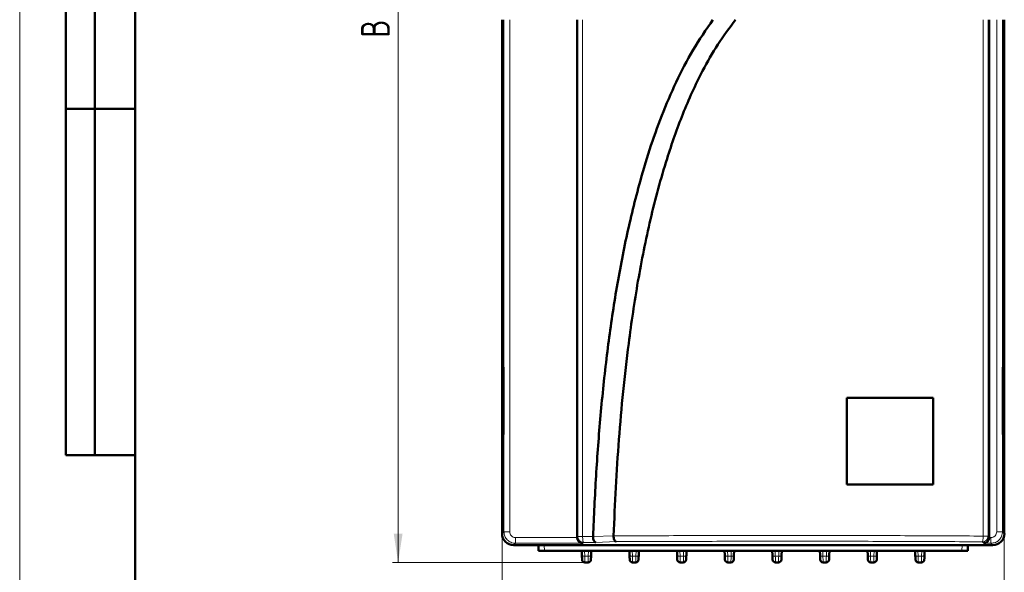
# Model space of a CAD drawing. Header units: millimetres. Extents: x 0 to 594, y 0 to 420.
# Tile 2 of 15: x 0 to 171, y 152 to 247. Entities that reach past the tile are written whole.
import ezdxf

# ---------------------------------------------------------------- set-up
doc = ezdxf.new("R2010")
doc.units = ezdxf.units.MM
doc.linetypes.add('SLD-Сплошная', pattern=[0])
doc.styles.add('SLDTEXTSTYLE0', font='TXT', dxfattribs={"width": 0.7, "bigfont": 'bigfont'})
doc.styles.add('SLDTEXTSTYLE1', font='TXT', dxfattribs={"width": 0.7})
doc.dimstyles.new('SLDDIMSTYLE0', dxfattribs={"dimtxt": 5, "dimasz": 5, "dimexe": 0, "dimexo": 0.0625, "dimgap": 1.25, "dimtad": 2, "dimdec": 1, "dimrnd": 1e-09, "dimzin": 12, "dimdsep": 46, "dimtxsty": 'SLDTEXTSTYLE1', "dimsah": 1, "dimcen": 0.09, "dimadec": 0, "dimazin": 3, "dimtfac": 1, "dimtdec": 3, "dimtofl": 0, "dimtmove": 0, "dimatfit": 3, "dimfxl": 0, "dimfrac": 2, "dimtolj": 1, "dimtzin": 12, "dimarcsym": 0})

# ---------------------------------------------------------------- blocks, each defined once
blk = doc.blocks.new('_D')
at = {"color": 7, "linetype": 'SLD-Сплошная', "lineweight": 0}
for p, q in [((83.57, 158.41), (83.57, 118.41)), ((170.57, 158.41), (170.57, 118.41)), ((83.57, 119.41), (170.57, 119.41))]:
    blk.add_line(p, q, dxfattribs=at)
at = {"color": 7, "linetype": 'SLD-Сплошная', "lineweight": 18}
for points in [[(83.57, 119.41), (88.57, 118.65), (88.57, 120.18)], [(170.57, 119.41), (165.57, 120.18), (165.57, 118.65)]]:
    blk.add_solid(points, dxfattribs=at)
at = {"color": 7, "linetype": 'SLD-Сплошная', "lineweight": 18, "insert": (125.11, 125.86), "char_height": 5, "attachment_point": 1, "style": 'SLDTEXTSTYLE0'}
blk.add_mtext('Ш', dxfattribs=at)
blk = doc.blocks.new('_D_1')
at = {"color": 7, "linetype": 'SLD-Сплошная', "lineweight": 0}
for p, q in [((85.56, 338.42), (64.56, 338.42)), ((65.56, 338.42), (65.56, 153.42)), ((97.91, 153.42), (64.56, 153.42))]:
    blk.add_line(p, q, dxfattribs=at)
at = {"color": 7, "linetype": 'SLD-Сплошная', "lineweight": 18}
for points in [[(65.56, 338.42), (64.79, 333.42), (66.33, 333.42)], [(65.56, 153.42), (66.33, 158.42), (64.79, 158.42)]]:
    blk.add_solid(points, dxfattribs=at)
at = {"color": 7, "linetype": 'SLD-Сплошная', "lineweight": 18, "insert": (59.12, 244.32), "char_height": 5, "attachment_point": 1, "rotation": 90, "style": 'SLDTEXTSTYLE0'}
blk.add_mtext('В', dxfattribs=at)

msp = doc.modelspace()

# ---------------------------------------------------------------- linework, layer by layer
at = {"color": 7, "linetype": 'SLD-Сплошная', "lineweight": 18}
msp.add_line((0, 420), (0, 0), dxfattribs=at)
at = {"color": 7, "linetype": 'SLD-Сплошная', "lineweight": 50}
for p, q in [((20, 415), (20, 5)), ((8, 172), (8, 292)), ((8, 172), (8, 292)), ((13, 172), (13, 292)), ((13, 172), (13, 292)), ((83.57, 247.42), (83.57, 187.27)), ((96.57, 247.42), (96.57, 157.77)), ((167.97, 157.77), (167.97, 247.42)), ((170.57, 247.42), (170.57, 187.27)), ((8, 232), (20, 232)), ((20, 232), (8, 232)), ((83.57, 187.27), (83.8, 187.27)), ((83.57, 175.57), (83.57, 187.27)), ((83.8, 187.27), (83.8, 175.57)), ((170.57, 187.27), (170.34, 187.27)), ((170.34, 187.27), (170.34, 175.57)), ((170.57, 175.57), (170.57, 187.27)), ((83.74, 185.42), (83.74, 177.42)), ((83.8, 185.42), (83.74, 185.42)), ((170.4, 185.42), (170.34, 185.42)), ((170.4, 177.42), (170.4, 185.42)), ((143.27, 181.92), (158.27, 181.92)), ((143.27, 166.92), (143.27, 181.92)), ((158.27, 181.92), (158.27, 166.92)), ((83.8, 177.42), (83.74, 177.42)), ((170.4, 177.42), (170.34, 177.42)), ((83.8, 175.57), (83.57, 175.57)), ((83.57, 175.57), (83.57, 158.42)), ((170.34, 175.57), (170.57, 175.57)), ((170.57, 175.57), (170.57, 158.42)), ((8, 172), (20, 172)), ((158.27, 166.92), (143.27, 166.92)), ((99.32, 157.9), (99.32, 157.93)), ((102.87, 158.02), (102.87, 158.05)), ((85.57, 156.42), (168.57, 156.42)), ((89.9, 155.42), (89.87, 156.42)), ((89.9, 155.42), (90.9, 155.42)), ((90.9, 155.42), (97.84, 155.42)), ((97.37, 155.42), (97.4, 154.7)), ((97.86, 155.42), (98.52, 155.42)), ((98.54, 155.42), (106.09, 155.42)), ((98.99, 154.7), (99.01, 155.42)), ((105.62, 155.42), (105.65, 154.7)), ((106.11, 155.42), (106.77, 155.42)), ((106.79, 155.42), (114.34, 155.42)), ((107.24, 154.7), (107.26, 155.42)), ((113.87, 155.42), (113.9, 154.7)), ((114.36, 155.42), (115.02, 155.42)), ((115.04, 155.42), (122.59, 155.42)), ((115.49, 154.7), (115.51, 155.42)), ((122.12, 155.42), (122.15, 154.7)), ((122.61, 155.42), (123.27, 155.42)), ((123.29, 155.42), (130.84, 155.42)), ((123.74, 154.7), (123.76, 155.42)), ((130.37, 155.42), (130.4, 154.7)), ((130.86, 155.42), (131.52, 155.42)), ((131.54, 155.42), (139.09, 155.42)), ((131.99, 154.7), (132.01, 155.42)), ((138.62, 155.42), (138.65, 154.7)), ((139.11, 155.42), (139.77, 155.42)), ((139.79, 155.42), (147.34, 155.42)), ((140.24, 154.7), (140.26, 155.42)), ((146.87, 155.42), (146.9, 154.7)), ((147.36, 155.42), (148.02, 155.42)), ((148.04, 155.42), (155.59, 155.42)), ((148.49, 154.7), (148.51, 155.42)), ((155.12, 155.42), (155.15, 154.7)), ((155.61, 155.42), (156.27, 155.42)), ((156.29, 155.42), (163.23, 155.42)), ((156.74, 154.7), (156.76, 155.42)), ((163.23, 155.42), (164.23, 155.42)), ((164.27, 156.42), (164.23, 155.42)), ((98.46, 153.42), (97.92, 153.42)), ((106.71, 153.42), (106.17, 153.42)), ((114.96, 153.42), (114.42, 153.42)), ((123.21, 153.42), (122.67, 153.42)), ((131.46, 153.42), (130.92, 153.42)), ((139.71, 153.42), (139.17, 153.42)), ((147.96, 153.42), (147.42, 153.42)), ((156.21, 153.42), (155.67, 153.42))]:
    msp.add_line(p, q, dxfattribs=at)
at = {"color": 7, "linetype": 'SLD-Сплошная', "lineweight": 25}
msp.add_line((20, 292), (20, 5), dxfattribs=at)
msp.add_line((20, 292), (20, 5), dxfattribs=at)
at = {"color": 8, "linetype": 'SLD-Сплошная', "lineweight": 18}
for p, q in [((83.88, 158.74), (83.88, 247.42)), ((84.88, 247.42), (84.88, 158.74)), ((96.68, 157.89), (96.68, 247.42)), ((97.52, 247.42), (97.52, 157.89)), ((166.9, 157.99), (166.9, 247.42)), ((167.75, 157.99), (167.75, 247.42)), ((169.25, 247.42), (169.25, 158.74)), ((170.25, 158.74), (170.25, 247.42)), ((83.57, 158.42), (83.88, 158.74)), ((83.88, 158.74), (84.88, 158.74)), ((169.25, 158.74), (170.25, 158.74)), ((170.57, 158.42), (170.25, 158.74)), ((85.88, 157.74), (96.57, 157.74)), ((85.88, 157.74), (85.88, 156.74)), ((96.57, 157.77), (96.68, 157.89)), ((96.68, 157.89), (97.52, 157.89)), ((97.52, 157.89), (99.32, 157.9)), ((97.52, 157.89), (97.52, 157.73)), ((102.87, 158.05), (99.32, 157.93)), ((103.34, 157.02), (99.8, 156.9)), ((167, 156.74), (166.75, 156.99)), ((166.9, 157.84), (166.9, 157.99)), ((167.75, 157.99), (167.97, 157.77)), ((167.97, 157.74), (168.25, 157.74)), ((168.25, 157.74), (168.25, 156.74)), ((85.88, 156.74), (85.57, 156.42)), ((97.53, 156.74), (85.88, 156.74)), ((90.87, 156.42), (90.9, 155.42)), ((97.68, 156.89), (97.53, 156.74)), ((99.8, 156.9), (97.68, 156.89)), ((97.86, 155.42), (97.9, 154.48)), ((98.52, 155.42), (98.49, 154.48)), ((106.11, 155.42), (106.15, 154.48)), ((106.77, 155.42), (106.74, 154.48)), ((114.36, 155.42), (114.4, 154.48)), ((115.02, 155.42), (114.99, 154.48)), ((122.61, 155.42), (122.65, 154.48)), ((123.27, 155.42), (123.24, 154.48)), ((130.86, 155.42), (130.9, 154.48)), ((131.52, 155.42), (131.49, 154.48)), ((139.11, 155.42), (139.15, 154.48)), ((139.77, 155.42), (139.74, 154.48)), ((147.36, 155.42), (147.4, 154.48)), ((148.02, 155.42), (147.99, 154.48)), ((155.65, 154.48), (155.61, 155.42)), ((156.27, 155.42), (156.24, 154.48)), ((163.27, 156.42), (163.23, 155.42)), ((167, 156.74), (168.25, 156.74)), ((168.57, 156.42), (168.25, 156.74)), ((98.49, 154.48), (97.9, 154.48)), ((106.74, 154.48), (106.15, 154.48)), ((114.99, 154.48), (114.4, 154.48)), ((123.24, 154.48), (122.65, 154.48)), ((131.49, 154.48), (130.9, 154.48)), ((139.74, 154.48), (139.15, 154.48)), ((147.99, 154.48), (147.4, 154.48)), ((156.24, 154.48), (155.65, 154.48))]:
    msp.add_line(p, q, dxfattribs=at)
at = {"color": 8, "linetype": 'SLD-Сплошная', "lineweight": 18, "flags": 128}
for points in [[(166.9, 157.99), (167.07, 157.99), (167.23, 157.99), (167.37, 157.99), (167.5, 157.99), (167.6, 157.99), (167.68, 157.99), (167.73, 157.99), (167.75, 157.99)], [(97.9, 154.48), (97.8, 154.48), (97.71, 154.49), (97.62, 154.51), (97.55, 154.54), (97.48, 154.57), (97.44, 154.61), (97.41, 154.65), (97.4, 154.7)], [(98.99, 154.7), (98.98, 154.65), (98.95, 154.61), (98.9, 154.57), (98.84, 154.54), (98.76, 154.51), (98.68, 154.49), (98.58, 154.48), (98.49, 154.48)], [(106.15, 154.48), (106.05, 154.48), (105.96, 154.49), (105.87, 154.51), (105.8, 154.54), (105.73, 154.57), (105.69, 154.61), (105.66, 154.65), (105.65, 154.7)], [(107.24, 154.7), (107.23, 154.65), (107.2, 154.61), (107.15, 154.57), (107.09, 154.54), (107.01, 154.51), (106.93, 154.49), (106.83, 154.48), (106.74, 154.48)], [(114.4, 154.48), (114.3, 154.48), (114.21, 154.49), (114.12, 154.51), (114.05, 154.54), (113.98, 154.57), (113.94, 154.61), (113.91, 154.65), (113.9, 154.7)], [(115.49, 154.7), (115.48, 154.65), (115.45, 154.61), (115.4, 154.57), (115.34, 154.54), (115.26, 154.51), (115.18, 154.49), (115.08, 154.48), (114.99, 154.48)], [(122.65, 154.48), (122.55, 154.48), (122.46, 154.49), (122.37, 154.51), (122.3, 154.54), (122.23, 154.57), (122.19, 154.61), (122.16, 154.65), (122.15, 154.7)], [(123.74, 154.7), (123.73, 154.65), (123.7, 154.61), (123.65, 154.57), (123.59, 154.54), (123.51, 154.51), (123.43, 154.49), (123.33, 154.48), (123.24, 154.48)], [(130.9, 154.48), (130.8, 154.48), (130.71, 154.49), (130.62, 154.51), (130.55, 154.54), (130.48, 154.57), (130.44, 154.61), (130.41, 154.65), (130.4, 154.7)], [(131.99, 154.7), (131.98, 154.65), (131.95, 154.61), (131.9, 154.57), (131.84, 154.54), (131.76, 154.51), (131.68, 154.49), (131.58, 154.48), (131.49, 154.48)], [(139.15, 154.48), (139.05, 154.48), (138.96, 154.49), (138.87, 154.51), (138.8, 154.54), (138.73, 154.57), (138.69, 154.61), (138.66, 154.65), (138.65, 154.7)], [(140.24, 154.7), (140.23, 154.65), (140.2, 154.61), (140.15, 154.57), (140.09, 154.54), (140.01, 154.51), (139.93, 154.49), (139.83, 154.48), (139.74, 154.48)], [(147.4, 154.48), (147.3, 154.48), (147.21, 154.49), (147.12, 154.51), (147.05, 154.54), (146.98, 154.57), (146.94, 154.61), (146.91, 154.65), (146.9, 154.7)], [(148.49, 154.7), (148.48, 154.65), (148.45, 154.61), (148.4, 154.57), (148.34, 154.54), (148.26, 154.51), (148.18, 154.49), (148.08, 154.48), (147.99, 154.48)], [(155.65, 154.48), (155.55, 154.48), (155.46, 154.49), (155.37, 154.51), (155.3, 154.54), (155.23, 154.57), (155.19, 154.61), (155.16, 154.65), (155.15, 154.7)], [(156.74, 154.7), (156.73, 154.65), (156.7, 154.61), (156.65, 154.57), (156.59, 154.54), (156.51, 154.51), (156.43, 154.49), (156.33, 154.48), (156.24, 154.48)]]:
    msp.add_lwpolyline(points, dxfattribs=at)
at = {"color": 8, "linetype": 'SLD-Сплошная', "lineweight": 18}
for centre, start, end in [((97.68, 157.89), 180.0817, 269.9183), ((166.75, 157.99), 270.0782, 315.006), ((166.75, 157.99), 314.994, 359.9219)]:
    msp.add_arc(centre, 1, start, end, dxfattribs=at)
at = {"color": 7, "linetype": 'SLD-Сплошная', "lineweight": 50}
for centre, start, end in [((97.92, 153.92), 182, 270), ((98.46, 153.92), 270, 358), ((106.17, 153.92), 182, 270), ((106.71, 153.92), 270, 358), ((114.42, 153.92), 182, 270), ((114.96, 153.92), 270, 358), ((122.67, 153.92), 182, 270), ((123.21, 153.92), 270, 358), ((130.92, 153.92), 182, 270), ((131.46, 153.92), 270, 358), ((139.17, 153.92), 182, 270), ((139.71, 153.92), 270, 358), ((147.42, 153.92), 182, 270), ((147.96, 153.92), 270, 358), ((155.67, 153.92), 182, 270), ((156.21, 153.92), 270, 358)]:
    msp.add_arc(centre, 0.5, start, end, dxfattribs=at)
for centre, major_axis, ratio, start_param, end_param in [((85.57, 158.42), (1.42, 1.42), 0.998783, 2.356803, 3.926382), ((97.57, 157.77), (-0.708, -0.708), 0.998783, 5.498396, 5.532085), ((97.53, 157.74), (-0.385, 0.93), 0.951833, 1.195246, 2.731136), ((167, 157.74), (0.385, 0.93), 0.951833, 3.55205, 5.087939), ((166.97, 157.77), (0.708, -0.708), 0.998783, 0.751101, 0.784789), ((168.57, 158.42), (1.42, -1.42), 0.998783, 5.498396, 7.067974), ((97.83, 156.56), (-0.04, 1.13), 0.440889, 3.080089, 3.126457), ((98.55, 156.56), (0.04, 1.13), 0.440889, 3.156728, 3.203096), ((106.08, 156.56), (-0.04, 1.13), 0.440889, 3.080089, 3.126457), ((106.8, 156.56), (0.04, 1.13), 0.440889, 3.156728, 3.203096), ((114.33, 156.56), (-0.04, 1.13), 0.440889, 3.080089, 3.126457), ((115.05, 156.56), (0.04, 1.13), 0.440889, 3.156728, 3.203096), ((122.58, 156.56), (-0.04, 1.13), 0.440889, 3.080089, 3.126457), ((123.3, 156.56), (0.04, 1.13), 0.440889, 3.156728, 3.203096), ((130.83, 156.56), (-0.04, 1.13), 0.440889, 3.080089, 3.126457), ((131.55, 156.56), (0.04, 1.13), 0.440889, 3.156728, 3.203096), ((139.08, 156.56), (-0.04, 1.13), 0.440889, 3.080089, 3.126457), ((139.8, 156.56), (0.04, 1.13), 0.440889, 3.156728, 3.203096), ((147.33, 156.56), (-0.04, 1.13), 0.440889, 3.080089, 3.126457), ((148.05, 156.56), (0.04, 1.13), 0.440889, 3.156728, 3.203096), ((155.58, 156.56), (-0.04, 1.13), 0.440889, 3.080089, 3.126457), ((156.3, 156.56), (0.04, 1.13), 0.440889, 3.156728, 3.203096)]:
    msp.add_ellipse(centre, major_axis=major_axis, ratio=ratio, start_param=start_param, end_param=end_param, dxfattribs=at)
for points, knots in [([(99.32, 157.93), (99.48, 161.43), (99.79, 168.42), (100.58, 178.89), (101.65, 189.18), (103.07, 199.26), (104.88, 209.11), (106.93, 217.65), (109.07, 224.88), (111.16, 230.84), (113.65, 236.64), (116.54, 242.24), (118.9, 245.7), (120.09, 247.42)], [0, 0, 0, 0, 0.112827, 0.225709, 0.338585, 0.446217, 0.553884, 0.661452, 0.729124, 0.797112, 0.865021, 0.932639, 1, 1, 1, 1]), ([(124.01, 247.42), (122.96, 246.01), (120.86, 243.18), (117.77, 237.72), (114.77, 231.13), (111.76, 222.53), (109.15, 212.85), (107.02, 202.15), (105.15, 189.44), (103.65, 174.74), (103.13, 163.61), (102.87, 158.05)], [0, 0, 0, 0, 0.056705, 0.113446, 0.201604, 0.289828, 0.406905, 0.524154, 0.641359, 0.820662, 1, 1, 1, 1]), ([(99.32, 157.9), (99.33, 157.77), (99.35, 157.52), (99.46, 157.19), (99.61, 156.96), (99.73, 156.92), (99.8, 156.9)], [0, 0, 0, 0, 0.237725, 0.48423, 0.740053, 1, 1, 1, 1]), ([(103.34, 157.02), (103.27, 157.04), (103.15, 157.08), (103, 157.31), (102.89, 157.64), (102.88, 157.9), (102.87, 158.02)], [0, 0, 0, 0, 0.260699, 0.516805, 0.762998, 1, 1, 1, 1]), ([(97.4, 154.7), (97.4, 154.58), (97.41, 154.36), (97.42, 154.1), (97.42, 153.94), (97.42, 153.92), (97.42, 153.91)], [0, 0, 0, 0, 0.250075, 0.500071, 0.750015, 1, 1, 1, 1]), ([(98.99, 154.7), (98.98, 154.59), (98.97, 154.37), (98.97, 154.12), (98.96, 153.94), (98.96, 153.92), (98.96, 153.91)], [0, 0, 0, 0, 0.24204, 0.484105, 0.736542, 1, 1, 1, 1]), ([(105.65, 154.7), (105.65, 154.58), (105.66, 154.36), (105.67, 154.1), (105.67, 153.94), (105.67, 153.92), (105.67, 153.91)], [0, 0, 0, 0, 0.250075, 0.500071, 0.750015, 1, 1, 1, 1]), ([(107.21, 153.91), (107.21, 153.92), (107.21, 153.94), (107.22, 154.1), (107.22, 154.36), (107.23, 154.58), (107.24, 154.7)], [0, 0, 0, 0, 0.250055, 0.500049, 0.750004, 1, 1, 1, 1]), ([(113.9, 154.7), (113.9, 154.58), (113.91, 154.36), (113.92, 154.1), (113.92, 153.94), (113.92, 153.92), (113.92, 153.91)], [0, 0, 0, 0, 0.250075, 0.500071, 0.750015, 1, 1, 1, 1]), ([(115.46, 153.91), (115.46, 153.92), (115.46, 153.94), (115.47, 154.1), (115.47, 154.36), (115.48, 154.58), (115.49, 154.7)], [0, 0, 0, 0, 0.2500555, 0.500049, 0.7500035, 1, 1, 1, 1]), ([(122.15, 154.7), (122.15, 154.58), (122.16, 154.36), (122.17, 154.1), (122.17, 153.94), (122.17, 153.92), (122.17, 153.91)], [0, 0, 0, 0, 0.250075, 0.500071, 0.750015, 1, 1, 1, 1]), ([(123.71, 153.91), (123.71, 153.92), (123.71, 153.94), (123.72, 154.1), (123.72, 154.36), (123.73, 154.58), (123.74, 154.7)], [0, 0, 0, 0, 0.250055, 0.500049, 0.750004, 1, 1, 1, 1]), ([(130.4, 154.7), (130.4, 154.58), (130.41, 154.36), (130.42, 154.1), (130.42, 153.94), (130.42, 153.92), (130.42, 153.91)], [0, 0, 0, 0, 0.250075, 0.500071, 0.750015, 1, 1, 1, 1]), ([(131.96, 153.91), (131.96, 153.92), (131.96, 153.94), (131.97, 154.1), (131.97, 154.36), (131.98, 154.58), (131.99, 154.7)], [0, 0, 0, 0, 0.250055, 0.500049, 0.750004, 1, 1, 1, 1]), ([(138.65, 154.7), (138.65, 154.58), (138.66, 154.36), (138.67, 154.1), (138.67, 153.94), (138.67, 153.92), (138.67, 153.91)], [0, 0, 0, 0, 0.2500753, 0.5000709, 0.7500146, 1, 1, 1, 1]), ([(140.21, 153.91), (140.21, 153.92), (140.21, 153.94), (140.22, 154.1), (140.22, 154.36), (140.23, 154.58), (140.24, 154.7)], [0, 0, 0, 0, 0.2500555, 0.500049, 0.7500035, 1, 1, 1, 1]), ([(146.9, 154.7), (146.9, 154.58), (146.91, 154.36), (146.92, 154.1), (146.92, 153.94), (146.92, 153.92), (146.92, 153.91)], [0, 0, 0, 0, 0.250075, 0.500071, 0.750015, 1, 1, 1, 1]), ([(148.46, 153.91), (148.46, 153.92), (148.46, 153.94), (148.47, 154.1), (148.47, 154.36), (148.48, 154.58), (148.49, 154.7)], [0, 0, 0, 0, 0.250055, 0.500049, 0.750004, 1, 1, 1, 1]), ([(155.15, 154.7), (155.15, 154.58), (155.16, 154.36), (155.17, 154.1), (155.17, 153.94), (155.17, 153.92), (155.17, 153.91)], [0, 0, 0, 0, 0.250075, 0.500071, 0.750015, 1, 1, 1, 1]), ([(156.71, 153.91), (156.71, 153.92), (156.71, 153.94), (156.72, 154.1), (156.72, 154.36), (156.73, 154.58), (156.74, 154.7)], [0, 0, 0, 0, 0.2500555, 0.500049, 0.7500035, 1, 1, 1, 1])]:
    msp.add_open_spline(points, degree=3, knots=knots, dxfattribs=at)
at = {"color": 8, "linetype": 'SLD-Сплошная', "lineweight": 18}
for points, knots in [([(85.88, 156.74), (85.74, 156.75), (85.47, 156.77), (84.96, 156.93), (84.43, 157.3), (83.98, 157.96), (83.91, 158.47), (83.88, 158.74)], [0, 0, 0, 0, 0.132767, 0.261811, 0.507587, 0.746592, 1, 1, 1, 1]), ([(85.88, 157.74), (85.75, 157.75), (85.49, 157.78), (85.16, 158.02), (84.93, 158.35), (84.9, 158.61), (84.88, 158.74)], [0, 0, 0, 0, 0.250061, 0.50003, 0.749983, 1, 1, 1, 1]), ([(168.25, 157.74), (168.32, 157.74), (168.45, 157.75), (168.65, 157.82), (168.83, 157.91), (169.02, 158.08), (169.21, 158.36), (169.24, 158.61), (169.25, 158.74)], [0, 0, 0, 0, 0.130173, 0.260205, 0.388811, 0.518223, 0.754543, 1, 1, 1, 1]), ([(170.25, 158.74), (170.22, 158.48), (170.16, 157.95), (169.7, 157.29), (169.04, 156.83), (168.51, 156.77), (168.25, 156.74)], [0, 0, 0, 0, 0.250038, 0.500038, 0.750019, 1, 1, 1, 1]), ([(97.52, 157.73), (97.53, 157.62), (97.54, 157.39), (97.58, 157.12), (97.63, 156.93), (97.66, 156.9), (97.68, 156.89)], [0, 0, 0, 0, 0.24777, 0.507293, 0.762839, 1, 1, 1, 1]), ([(102.87, 158.02), (107.12, 158.04), (115.63, 158.07), (128.48, 158.09), (141.33, 158.09), (154.17, 158.06), (162.66, 158.01), (166.9, 157.99)], [0, 0, 0, 0, 0.199907, 0.39986, 0.599859, 0.799905, 1, 1, 1, 1]), ([(103.34, 157.02), (107.55, 157.04), (115.98, 157.07), (128.71, 157.09), (141.43, 157.09), (154.14, 157.06), (162.54, 157.02), (166.75, 156.99)], [0, 0, 0, 0, 0.200045, 0.399917, 0.600084, 0.799958, 1, 1, 1, 1]), ([(166.75, 156.99), (166.76, 157.01), (166.8, 157.04), (166.85, 157.23), (166.89, 157.5), (166.9, 157.73), (166.9, 157.84)], [0, 0, 0, 0, 0.237205, 0.492805, 0.752335, 1, 1, 1, 1]), ([(97.9, 154.48), (97.9, 154.31), (97.91, 154), (97.92, 153.66), (97.92, 153.46), (97.92, 153.43), (97.92, 153.42)], [0, 0, 0, 0, 0.270633, 0.527515, 0.770639, 1, 1, 1, 1]), ([(98.49, 154.48), (98.48, 154.31), (98.47, 154), (98.47, 153.66), (98.46, 153.46), (98.46, 153.43), (98.46, 153.42)], [0, 0, 0, 0, 0.270612, 0.527487, 0.770618, 1, 1, 1, 1]), ([(106.15, 154.48), (106.15, 154.31), (106.16, 154), (106.17, 153.66), (106.17, 153.46), (106.17, 153.43), (106.17, 153.42)], [0, 0, 0, 0, 0.270633, 0.527515, 0.770639, 1, 1, 1, 1]), ([(106.74, 154.48), (106.73, 154.31), (106.72, 154), (106.72, 153.66), (106.71, 153.46), (106.71, 153.43), (106.71, 153.42)], [0, 0, 0, 0, 0.270612, 0.527487, 0.770618, 1, 1, 1, 1]), ([(114.4, 154.48), (114.4, 154.31), (114.41, 154), (114.42, 153.66), (114.42, 153.46), (114.42, 153.43), (114.42, 153.42)], [0, 0, 0, 0, 0.270633, 0.527515, 0.770639, 1, 1, 1, 1]), ([(114.99, 154.48), (114.98, 154.31), (114.97, 154), (114.97, 153.66), (114.96, 153.46), (114.96, 153.43), (114.96, 153.42)], [0, 0, 0, 0, 0.270612, 0.527487, 0.770618, 1, 1, 1, 1]), ([(122.65, 154.48), (122.65, 154.31), (122.66, 154), (122.67, 153.66), (122.67, 153.46), (122.67, 153.43), (122.67, 153.42)], [0, 0, 0, 0, 0.270633, 0.527515, 0.770639, 1, 1, 1, 1]), ([(123.24, 154.48), (123.23, 154.31), (123.22, 154), (123.22, 153.66), (123.21, 153.46), (123.21, 153.43), (123.21, 153.42)], [0, 0, 0, 0, 0.270612, 0.527487, 0.770618, 1, 1, 1, 1]), ([(130.9, 154.48), (130.9, 154.31), (130.91, 154), (130.92, 153.66), (130.92, 153.46), (130.92, 153.43), (130.92, 153.42)], [0, 0, 0, 0, 0.270633, 0.527515, 0.770639, 1, 1, 1, 1]), ([(131.49, 154.48), (131.48, 154.31), (131.47, 154), (131.47, 153.66), (131.46, 153.46), (131.46, 153.43), (131.46, 153.42)], [0, 0, 0, 0, 0.270612, 0.527487, 0.770618, 1, 1, 1, 1]), ([(139.15, 154.48), (139.15, 154.31), (139.16, 154), (139.17, 153.66), (139.17, 153.46), (139.17, 153.43), (139.17, 153.42)], [0, 0, 0, 0, 0.270633, 0.527515, 0.770639, 1, 1, 1, 1]), ([(139.74, 154.48), (139.73, 154.31), (139.72, 154), (139.72, 153.66), (139.71, 153.46), (139.71, 153.43), (139.71, 153.42)], [0, 0, 0, 0, 0.270612, 0.527487, 0.770618, 1, 1, 1, 1]), ([(147.4, 154.48), (147.4, 154.31), (147.41, 154), (147.42, 153.66), (147.42, 153.46), (147.42, 153.43), (147.42, 153.42)], [0, 0, 0, 0, 0.270633, 0.527515, 0.770639, 1, 1, 1, 1]), ([(147.99, 154.48), (147.98, 154.31), (147.97, 154), (147.97, 153.66), (147.96, 153.46), (147.96, 153.43), (147.96, 153.42)], [0, 0, 0, 0, 0.270612, 0.527487, 0.770618, 1, 1, 1, 1]), ([(155.65, 154.48), (155.65, 154.31), (155.66, 154), (155.67, 153.66), (155.67, 153.46), (155.67, 153.43), (155.67, 153.42)], [0, 0, 0, 0, 0.270633, 0.527515, 0.770639, 1, 1, 1, 1]), ([(156.24, 154.48), (156.23, 154.31), (156.22, 154), (156.22, 153.66), (156.21, 153.46), (156.21, 153.43), (156.21, 153.42)], [0, 0, 0, 0, 0.270612, 0.527487, 0.770618, 1, 1, 1, 1])]:
    msp.add_open_spline(points, degree=3, knots=knots, dxfattribs=at)

# ---------------------------------------------------------------- dimensions: what is measured, and where the dimension line sits
at = {"color": 7, "linetype": 'SLD-Сплошная', "lineweight": 18}
for base, p1, p2, angle, text, picture, middle in [((65.56, 153.42), (85.57, 338.42), (97.92, 153.42), 90, 'В', '_D_1', (65.56, 245.92)), ((170.57, 119.41), (83.57, 158.42), (170.57, 158.42), 0, 'Ш', '_D', (127.07, 119.41))]:
    dim = msp.add_linear_dim(base=base, p1=p1, p2=p2, angle=angle, text=text, dimstyle='SLDDIMSTYLE0', dxfattribs=at)
    dim.commit()
    dim.dimension.update_dxf_attribs({"geometry": picture, "text_midpoint": middle, "dimtype": 160})

doc.saveas('drawing.dxf')
